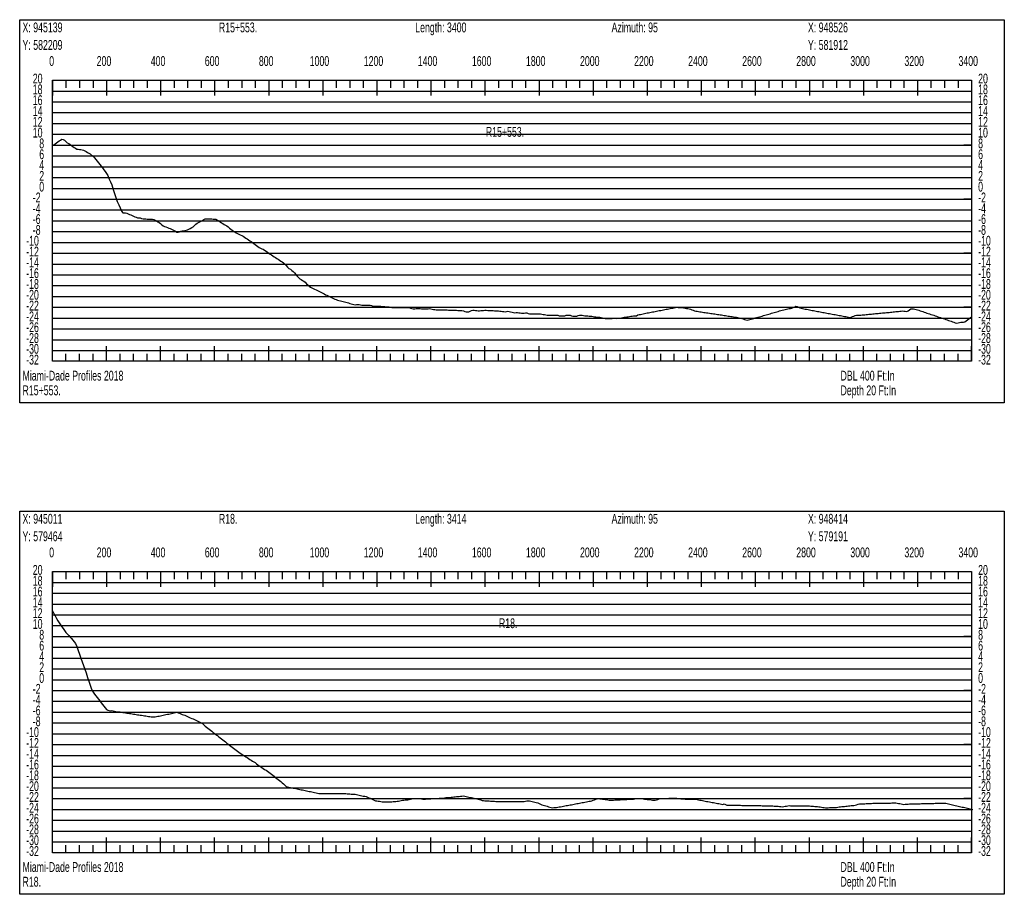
# Model space of a CAD drawing. Header units: feet. Extents: x 1 to 30, y -268 to -1.
# Tile 78 of 94: x 1 to 10.11, y -45.45 to -37.36. Entities that reach past the tile are written whole.
import ezdxf

# ---------------------------------------------------------------- set-up
doc = ezdxf.new("R2010")
doc.units = ezdxf.units.FT
doc.header["$MEASUREMENT"] = 0
doc.layers.add('LABELS', color=7, linetype='Continuous')
doc.layers.add('XSECTION', color=7, linetype='Continuous')

msp = doc.modelspace()

# ---------------------------------------------------------------- linework, layer by layer
at = {"layer": 'XSECTION', "color": 0, "linetype": 'Continuous'}
for points in [[(1, -37.36), (10.106, -37.36), (10.106, -40.905), (1, -40.905), (1, -37.36)], [(1.303, -37.92), (9.803, -37.92), (9.803, -40.52), (1.303, -40.52), (1.303, -37.92)], [(1.303, -37.92), (1.303, -38.061)], [(1.303, -37.92), (1.303, -38.061)], [(1.303, -37.92), (1.303, -37.99)], [(1.303, -37.92), (1.303, -37.99)], [(1.428, -37.92), (1.428, -37.99)], [(1.553, -37.92), (1.553, -37.99)], [(1.678, -37.92), (1.678, -37.99)], [(1.803, -37.92), (1.803, -38.061)], [(1.803, -37.92), (1.803, -37.99)], [(1.928, -37.92), (1.928, -37.99)], [(2.053, -37.92), (2.053, -37.99)], [(2.178, -37.92), (2.178, -37.99)], [(2.303, -37.92), (2.303, -38.061)], [(2.303, -37.92), (2.303, -37.99)], [(2.428, -37.92), (2.428, -37.99)], [(2.553, -37.92), (2.553, -37.99)], [(2.678, -37.92), (2.678, -37.99)], [(2.803, -37.92), (2.803, -38.061)], [(2.803, -37.92), (2.803, -37.99)], [(2.928, -37.92), (2.928, -37.99)], [(3.053, -37.92), (3.053, -37.99)], [(3.178, -37.92), (3.178, -37.99)], [(3.303, -37.92), (3.303, -38.061)], [(3.303, -37.92), (3.303, -37.99)], [(3.428, -37.92), (3.428, -37.99)], [(3.553, -37.92), (3.553, -37.99)], [(3.678, -37.92), (3.678, -37.99)], [(3.803, -37.92), (3.803, -38.061)], [(3.803, -37.92), (3.803, -37.99)], [(3.928, -37.92), (3.928, -37.99)], [(4.053, -37.92), (4.053, -37.99)], [(4.178, -37.92), (4.178, -37.99)], [(4.303, -37.92), (4.303, -38.061)], [(4.303, -37.92), (4.303, -37.99)], [(4.428, -37.92), (4.428, -37.99)], [(4.553, -37.92), (4.553, -37.99)], [(4.678, -37.92), (4.678, -37.99)], [(4.803, -37.92), (4.803, -38.061)], [(4.803, -37.92), (4.803, -37.99)], [(4.928, -37.92), (4.928, -37.99)], [(5.053, -37.92), (5.053, -37.99)], [(5.178, -37.92), (5.178, -37.99)], [(5.303, -37.92), (5.303, -38.061)], [(5.303, -37.92), (5.303, -37.99)], [(5.428, -37.92), (5.428, -37.99)], [(5.553, -37.92), (5.553, -37.99)], [(5.678, -37.92), (5.678, -37.99)], [(5.803, -37.92), (5.803, -38.061)], [(5.803, -37.92), (5.803, -37.99)], [(5.928, -37.92), (5.928, -37.99)], [(6.053, -37.92), (6.053, -37.99)], [(6.178, -37.92), (6.178, -37.99)], [(6.303, -37.92), (6.303, -38.061)], [(6.303, -37.92), (6.303, -37.99)], [(6.428, -37.92), (6.428, -37.99)], [(6.553, -37.92), (6.553, -37.99)], [(6.678, -37.92), (6.678, -37.99)], [(6.803, -37.92), (6.803, -38.061)], [(6.803, -37.92), (6.803, -37.99)], [(6.928, -37.92), (6.928, -37.99)], [(7.053, -37.92), (7.053, -37.99)], [(7.178, -37.92), (7.178, -37.99)], [(7.303, -37.92), (7.303, -38.061)], [(7.303, -37.92), (7.303, -37.99)], [(7.428, -37.92), (7.428, -37.99)], [(7.553, -37.92), (7.553, -37.99)], [(7.678, -37.92), (7.678, -37.99)], [(7.803, -37.92), (7.803, -38.061)], [(7.803, -37.92), (7.803, -37.99)], [(7.928, -37.92), (7.928, -37.99)], [(8.053, -37.92), (8.053, -37.99)], [(8.178, -37.92), (8.178, -37.99)], [(8.303, -37.92), (8.303, -38.061)], [(8.303, -37.92), (8.303, -37.99)], [(8.428, -37.92), (8.428, -37.99)], [(8.553, -37.92), (8.553, -37.99)], [(8.678, -37.92), (8.678, -37.99)], [(8.803, -37.92), (8.803, -38.061)], [(8.803, -37.92), (8.803, -37.99)], [(8.928, -37.92), (8.928, -37.99)], [(9.053, -37.92), (9.053, -37.99)], [(9.178, -37.92), (9.178, -37.99)], [(9.303, -37.92), (9.303, -38.061)], [(9.303, -37.92), (9.303, -37.99)], [(9.428, -37.92), (9.428, -37.99)], [(9.553, -37.92), (9.553, -37.99)], [(9.678, -37.92), (9.678, -37.99)], [(9.803, -37.92), (9.803, -38.061)], [(9.803, -37.92), (9.803, -37.99)], [(1.303, -38.52), (1.373, -38.52)], [(9.803, -38.52), (9.733, -38.52)], [(1.303, -39.02), (1.373, -39.02)], [(9.803, -39.02), (9.733, -39.02)], [(1.303, -39.52), (1.373, -39.52)], [(9.803, -39.52), (9.733, -39.52)], [(1.303, -40.02), (1.373, -40.02)], [(9.803, -40.02), (9.733, -40.02)], [(1.303, -40.52), (1.303, -40.379)], [(1.303, -40.52), (1.303, -40.379)], [(1.803, -40.52), (1.803, -40.379)], [(2.303, -40.52), (2.303, -40.379)], [(2.803, -40.52), (2.803, -40.379)], [(3.303, -40.52), (3.303, -40.379)], [(3.803, -40.52), (3.803, -40.379)], [(4.303, -40.52), (4.303, -40.379)], [(4.803, -40.52), (4.803, -40.379)], [(5.303, -40.52), (5.303, -40.379)], [(5.803, -40.52), (5.803, -40.379)], [(6.303, -40.52), (6.303, -40.379)], [(6.803, -40.52), (6.803, -40.379)], [(7.303, -40.52), (7.303, -40.379)], [(7.803, -40.52), (7.803, -40.379)], [(8.303, -40.52), (8.303, -40.379)], [(8.803, -40.52), (8.803, -40.379)], [(9.303, -40.52), (9.303, -40.379)], [(9.803, -40.52), (9.803, -40.379)], [(1.303, -40.52), (1.303, -40.45)], [(1.303, -40.52), (1.303, -40.45)], [(1.428, -40.52), (1.428, -40.45)], [(1.553, -40.52), (1.553, -40.45)], [(1.678, -40.52), (1.678, -40.45)], [(1.803, -40.52), (1.803, -40.45)], [(1.928, -40.52), (1.928, -40.45)], [(2.053, -40.52), (2.053, -40.45)], [(2.178, -40.52), (2.178, -40.45)], [(2.303, -40.52), (2.303, -40.45)], [(2.428, -40.52), (2.428, -40.45)], [(2.553, -40.52), (2.553, -40.45)], [(2.678, -40.52), (2.678, -40.45)], [(2.803, -40.52), (2.803, -40.45)], [(2.928, -40.52), (2.928, -40.45)], [(3.053, -40.52), (3.053, -40.45)], [(3.178, -40.52), (3.178, -40.45)], [(3.303, -40.52), (3.303, -40.45)], [(3.428, -40.52), (3.428, -40.45)], [(3.553, -40.52), (3.553, -40.45)], [(3.678, -40.52), (3.678, -40.45)], [(3.803, -40.52), (3.803, -40.45)], [(3.928, -40.52), (3.928, -40.45)], [(4.053, -40.52), (4.053, -40.45)], [(4.178, -40.52), (4.178, -40.45)], [(4.303, -40.52), (4.303, -40.45)], [(4.428, -40.52), (4.428, -40.45)], [(4.553, -40.52), (4.553, -40.45)], [(4.678, -40.52), (4.678, -40.45)], [(4.803, -40.52), (4.803, -40.45)], [(4.928, -40.52), (4.928, -40.45)], [(5.053, -40.52), (5.053, -40.45)], [(5.178, -40.52), (5.178, -40.45)], [(5.303, -40.52), (5.303, -40.45)], [(5.428, -40.52), (5.428, -40.45)], [(5.553, -40.52), (5.553, -40.45)], [(5.678, -40.52), (5.678, -40.45)], [(5.803, -40.52), (5.803, -40.45)], [(5.928, -40.52), (5.928, -40.45)], [(6.053, -40.52), (6.053, -40.45)], [(6.178, -40.52), (6.178, -40.45)], [(6.303, -40.52), (6.303, -40.45)], [(6.428, -40.52), (6.428, -40.45)], [(6.553, -40.52), (6.553, -40.45)], [(6.678, -40.52), (6.678, -40.45)], [(6.803, -40.52), (6.803, -40.45)], [(6.928, -40.52), (6.928, -40.45)], [(7.053, -40.52), (7.053, -40.45)], [(7.178, -40.52), (7.178, -40.45)], [(7.303, -40.52), (7.303, -40.45)], [(7.428, -40.52), (7.428, -40.45)], [(7.553, -40.52), (7.553, -40.45)], [(7.678, -40.52), (7.678, -40.45)], [(7.803, -40.52), (7.803, -40.45)], [(7.928, -40.52), (7.928, -40.45)], [(8.053, -40.52), (8.053, -40.45)], [(8.178, -40.52), (8.178, -40.45)], [(8.303, -40.52), (8.303, -40.45)], [(8.428, -40.52), (8.428, -40.45)], [(8.553, -40.52), (8.553, -40.45)], [(8.678, -40.52), (8.678, -40.45)], [(8.803, -40.52), (8.803, -40.45)], [(8.928, -40.52), (8.928, -40.45)], [(9.053, -40.52), (9.053, -40.45)], [(9.178, -40.52), (9.178, -40.45)], [(9.303, -40.52), (9.303, -40.45)], [(9.428, -40.52), (9.428, -40.45)], [(9.553, -40.52), (9.553, -40.45)], [(9.678, -40.52), (9.678, -40.45)], [(9.803, -40.52), (9.803, -40.45)], [(1, -41.905), (10.106, -41.905), (10.106, -45.45), (1, -45.45), (1, -41.905)], [(1.303, -42.465), (9.803, -42.465), (9.803, -45.065), (1.303, -45.065), (1.303, -42.465)], [(1.303, -42.465), (1.303, -42.606)], [(1.303, -42.465), (1.303, -42.606)], [(1.303, -42.465), (1.303, -42.535)], [(1.303, -42.465), (1.303, -42.535)], [(1.428, -42.465), (1.428, -42.535)], [(1.553, -42.465), (1.553, -42.535)], [(1.678, -42.465), (1.678, -42.535)], [(1.803, -42.465), (1.803, -42.606)], [(1.803, -42.465), (1.803, -42.535)], [(1.928, -42.465), (1.928, -42.535)], [(2.053, -42.465), (2.053, -42.535)], [(2.178, -42.465), (2.178, -42.535)], [(2.303, -42.465), (2.303, -42.606)], [(2.303, -42.465), (2.303, -42.535)], [(2.428, -42.465), (2.428, -42.535)], [(2.553, -42.465), (2.553, -42.535)], [(2.678, -42.465), (2.678, -42.535)], [(2.803, -42.465), (2.803, -42.606)], [(2.803, -42.465), (2.803, -42.535)], [(2.928, -42.465), (2.928, -42.535)], [(3.053, -42.465), (3.053, -42.535)], [(3.178, -42.465), (3.178, -42.535)], [(3.303, -42.465), (3.303, -42.606)], [(3.303, -42.465), (3.303, -42.535)], [(3.428, -42.465), (3.428, -42.535)], [(3.553, -42.465), (3.553, -42.535)], [(3.678, -42.465), (3.678, -42.535)], [(3.803, -42.465), (3.803, -42.606)], [(3.803, -42.465), (3.803, -42.535)], [(3.928, -42.465), (3.928, -42.535)], [(4.053, -42.465), (4.053, -42.535)], [(4.178, -42.465), (4.178, -42.535)], [(4.303, -42.465), (4.303, -42.606)], [(4.303, -42.465), (4.303, -42.535)], [(4.428, -42.465), (4.428, -42.535)], [(4.553, -42.465), (4.553, -42.535)], [(4.678, -42.465), (4.678, -42.535)], [(4.803, -42.465), (4.803, -42.606)], [(4.803, -42.465), (4.803, -42.535)], [(4.928, -42.465), (4.928, -42.535)], [(5.053, -42.465), (5.053, -42.535)], [(5.178, -42.465), (5.178, -42.535)], [(5.303, -42.465), (5.303, -42.606)], [(5.303, -42.465), (5.303, -42.535)], [(5.428, -42.465), (5.428, -42.535)], [(5.553, -42.465), (5.553, -42.535)], [(5.678, -42.465), (5.678, -42.535)], [(5.803, -42.465), (5.803, -42.606)], [(5.803, -42.465), (5.803, -42.535)], [(5.928, -42.465), (5.928, -42.535)], [(6.053, -42.465), (6.053, -42.535)], [(6.178, -42.465), (6.178, -42.535)], [(6.303, -42.465), (6.303, -42.606)], [(6.303, -42.465), (6.303, -42.535)], [(6.428, -42.465), (6.428, -42.535)], [(6.553, -42.465), (6.553, -42.535)], [(6.678, -42.465), (6.678, -42.535)], [(6.803, -42.465), (6.803, -42.606)], [(6.803, -42.465), (6.803, -42.535)], [(6.928, -42.465), (6.928, -42.535)], [(7.053, -42.465), (7.053, -42.535)], [(7.178, -42.465), (7.178, -42.535)], [(7.303, -42.465), (7.303, -42.606)], [(7.303, -42.465), (7.303, -42.535)], [(7.428, -42.465), (7.428, -42.535)], [(7.553, -42.465), (7.553, -42.535)], [(7.678, -42.465), (7.678, -42.535)], [(7.803, -42.465), (7.803, -42.606)], [(7.803, -42.465), (7.803, -42.535)], [(7.928, -42.465), (7.928, -42.535)], [(8.053, -42.465), (8.053, -42.535)], [(8.178, -42.465), (8.178, -42.535)], [(8.303, -42.465), (8.303, -42.606)], [(8.303, -42.465), (8.303, -42.535)], [(8.428, -42.465), (8.428, -42.535)], [(8.553, -42.465), (8.553, -42.535)], [(8.678, -42.465), (8.678, -42.535)], [(8.803, -42.465), (8.803, -42.606)], [(8.803, -42.465), (8.803, -42.535)], [(8.928, -42.465), (8.928, -42.535)], [(9.053, -42.465), (9.053, -42.535)], [(9.178, -42.465), (9.178, -42.535)], [(9.303, -42.465), (9.303, -42.606)], [(9.303, -42.465), (9.303, -42.535)], [(9.428, -42.465), (9.428, -42.535)], [(9.553, -42.465), (9.553, -42.535)], [(9.678, -42.465), (9.678, -42.535)], [(9.803, -42.465), (9.803, -42.606)], [(9.803, -42.465), (9.803, -42.535)], [(1.303, -43.065), (1.373, -43.065)], [(9.803, -43.065), (9.733, -43.065)], [(1.303, -43.565), (1.373, -43.565)], [(9.803, -43.565), (9.733, -43.565)], [(1.303, -44.065), (1.373, -44.065)], [(9.803, -44.065), (9.733, -44.065)], [(1.303, -44.565), (1.373, -44.565)], [(9.803, -44.565), (9.733, -44.565)], [(1.303, -45.065), (1.303, -44.924)], [(1.303, -45.065), (1.303, -44.924)], [(1.803, -45.065), (1.803, -44.924)], [(2.303, -45.065), (2.303, -44.924)], [(2.803, -45.065), (2.803, -44.924)], [(3.303, -45.065), (3.303, -44.924)], [(3.803, -45.065), (3.803, -44.924)], [(4.303, -45.065), (4.303, -44.924)], [(4.803, -45.065), (4.803, -44.924)], [(5.303, -45.065), (5.303, -44.924)], [(5.803, -45.065), (5.803, -44.924)], [(6.303, -45.065), (6.303, -44.924)], [(6.803, -45.065), (6.803, -44.924)], [(7.303, -45.065), (7.303, -44.924)], [(7.803, -45.065), (7.803, -44.924)], [(8.303, -45.065), (8.303, -44.924)], [(8.803, -45.065), (8.803, -44.924)], [(9.303, -45.065), (9.303, -44.924)], [(9.803, -45.065), (9.803, -44.924)], [(1.303, -45.065), (1.303, -44.995)], [(1.303, -45.065), (1.303, -44.995)], [(1.428, -45.065), (1.428, -44.995)], [(1.553, -45.065), (1.553, -44.995)], [(1.678, -45.065), (1.678, -44.995)], [(1.803, -45.065), (1.803, -44.995)], [(1.928, -45.065), (1.928, -44.995)], [(2.053, -45.065), (2.053, -44.995)], [(2.178, -45.065), (2.178, -44.995)], [(2.303, -45.065), (2.303, -44.995)], [(2.428, -45.065), (2.428, -44.995)], [(2.553, -45.065), (2.553, -44.995)], [(2.678, -45.065), (2.678, -44.995)], [(2.803, -45.065), (2.803, -44.995)], [(2.928, -45.065), (2.928, -44.995)], [(3.053, -45.065), (3.053, -44.995)], [(3.178, -45.065), (3.178, -44.995)], [(3.303, -45.065), (3.303, -44.995)], [(3.428, -45.065), (3.428, -44.995)], [(3.553, -45.065), (3.553, -44.995)], [(3.678, -45.065), (3.678, -44.995)], [(3.803, -45.065), (3.803, -44.995)], [(3.928, -45.065), (3.928, -44.995)], [(4.053, -45.065), (4.053, -44.995)], [(4.178, -45.065), (4.178, -44.995)], [(4.303, -45.065), (4.303, -44.995)], [(4.428, -45.065), (4.428, -44.995)], [(4.553, -45.065), (4.553, -44.995)], [(4.678, -45.065), (4.678, -44.995)], [(4.803, -45.065), (4.803, -44.995)], [(4.928, -45.065), (4.928, -44.995)], [(5.053, -45.065), (5.053, -44.995)], [(5.178, -45.065), (5.178, -44.995)], [(5.303, -45.065), (5.303, -44.995)], [(5.428, -45.065), (5.428, -44.995)], [(5.553, -45.065), (5.553, -44.995)], [(5.678, -45.065), (5.678, -44.995)], [(5.803, -45.065), (5.803, -44.995)], [(5.928, -45.065), (5.928, -44.995)], [(6.053, -45.065), (6.053, -44.995)], [(6.178, -45.065), (6.178, -44.995)], [(6.303, -45.065), (6.303, -44.995)], [(6.428, -45.065), (6.428, -44.995)], [(6.553, -45.065), (6.553, -44.995)], [(6.678, -45.065), (6.678, -44.995)], [(6.803, -45.065), (6.803, -44.995)], [(6.928, -45.065), (6.928, -44.995)], [(7.053, -45.065), (7.053, -44.995)], [(7.178, -45.065), (7.178, -44.995)], [(7.303, -45.065), (7.303, -44.995)], [(7.428, -45.065), (7.428, -44.995)], [(7.553, -45.065), (7.553, -44.995)], [(7.678, -45.065), (7.678, -44.995)], [(7.803, -45.065), (7.803, -44.995)], [(7.928, -45.065), (7.928, -44.995)], [(8.053, -45.065), (8.053, -44.995)], [(8.178, -45.065), (8.178, -44.995)], [(8.303, -45.065), (8.303, -44.995)], [(8.428, -45.065), (8.428, -44.995)], [(8.553, -45.065), (8.553, -44.995)], [(8.678, -45.065), (8.678, -44.995)], [(8.803, -45.065), (8.803, -44.995)], [(8.928, -45.065), (8.928, -44.995)], [(9.053, -45.065), (9.053, -44.995)], [(9.178, -45.065), (9.178, -44.995)], [(9.303, -45.065), (9.303, -44.995)], [(9.428, -45.065), (9.428, -44.995)], [(9.553, -45.065), (9.553, -44.995)], [(9.678, -45.065), (9.678, -44.995)], [(9.803, -45.065), (9.803, -44.995)]]:
    msp.add_lwpolyline(points, dxfattribs=at)
at = {"layer": 'XSECTION', "color": 0}
for points in [[(1.303, -38.02), (9.803, -38.02)], [(1.303, -38.12), (9.803, -38.12)], [(1.303, -38.22), (9.803, -38.22)], [(1.303, -38.32), (9.803, -38.32)], [(1.303, -38.42), (9.803, -38.42)], [(1.303, -38.52), (9.803, -38.52)], [(1.303, -38.62), (9.803, -38.62)], [(1.303, -38.72), (9.803, -38.72)], [(1.303, -38.82), (9.803, -38.82)], [(1.303, -38.92), (9.803, -38.92)], [(1.303, -39.02), (9.803, -39.02)], [(1.303, -39.12), (9.803, -39.12)], [(1.303, -39.22), (9.803, -39.22)], [(1.303, -39.32), (9.803, -39.32)], [(1.303, -39.42), (9.803, -39.42)], [(1.303, -39.52), (9.803, -39.52)], [(1.303, -39.62), (9.803, -39.62)], [(1.303, -39.72), (9.803, -39.72)], [(1.303, -39.82), (9.803, -39.82)], [(1.303, -39.92), (9.803, -39.92)], [(1.303, -40.02), (9.803, -40.02)], [(1.303, -40.12), (9.803, -40.12)], [(1.303, -40.22), (9.803, -40.22)], [(1.303, -40.32), (9.803, -40.32)], [(1.303, -40.42), (9.803, -40.42)], [(1.303, -42.565), (9.803, -42.565)], [(1.303, -42.665), (9.803, -42.665)], [(1.303, -42.765), (9.803, -42.765)], [(1.303, -42.865), (9.803, -42.865)], [(1.303, -42.965), (9.803, -42.965)], [(1.303, -43.065), (9.803, -43.065)], [(1.303, -43.165), (9.803, -43.165)], [(1.303, -43.265), (9.803, -43.265)], [(1.303, -43.365), (9.803, -43.365)], [(1.303, -43.465), (9.803, -43.465)], [(1.303, -43.565), (9.803, -43.565)], [(1.303, -43.665), (9.803, -43.665)], [(1.303, -43.765), (9.803, -43.765)], [(1.303, -43.865), (9.803, -43.865)], [(1.303, -43.965), (9.803, -43.965)], [(1.303, -44.065), (9.803, -44.065)], [(1.303, -44.165), (9.803, -44.165)], [(1.303, -44.265), (9.803, -44.265)], [(1.303, -44.365), (9.803, -44.365)], [(1.303, -44.465), (9.803, -44.465)], [(1.303, -44.565), (9.803, -44.565)], [(1.303, -44.665), (9.803, -44.665)], [(1.303, -44.765), (9.803, -44.765)], [(1.303, -44.865), (9.803, -44.865)], [(1.303, -44.965), (9.803, -44.965)]]:
    msp.add_lwpolyline(points, dxfattribs=at)
at = {"layer": 'XSECTION', "color": 5, "linetype": 'Continuous'}
for points in [[(1.316, -38.518), (1.328, -38.509), (1.3405, -38.5), (1.353, -38.491), (1.3655, -38.482), (1.378, -38.473), (1.3905, -38.464), (1.403, -38.467), (1.4155, -38.473), (1.428, -38.4865), (1.4405, -38.498), (1.453, -38.5065), (1.4655, -38.5155), (1.478, -38.524), (1.4905, -38.5325), (1.503, -38.541), (1.5155, -38.5495), (1.528, -38.558), (1.5405, -38.559), (1.553, -38.56), (1.5655, -38.5615), (1.578, -38.5625), (1.5905, -38.568), (1.603, -38.5735), (1.6155, -38.5805), (1.628, -38.5875), (1.6405, -38.595), (1.653, -38.6015), (1.6655, -38.612), (1.678, -38.6225), (1.6905, -38.6375), (1.703, -38.6525), (1.7155, -38.668), (1.728, -38.6835), (1.7405, -38.699), (1.753, -38.715), (1.7655, -38.731), (1.778, -38.748), (1.7905, -38.765), (1.803, -38.782), (1.8155, -38.8015), (1.828, -38.834), (1.8405, -38.8605), (1.853, -38.8865), (1.8655, -38.9315), (1.878, -38.969), (1.8905, -39.0055), (1.903, -39.0415), (1.9155, -39.073), (1.928, -39.1015), (1.9405, -39.1305), (1.953, -39.147), (1.9655, -39.148), (1.978, -39.145), (1.9905, -39.1505), (2.003, -39.156), (2.0155, -39.1615), (2.028, -39.1665), (2.0405, -39.172), (2.053, -39.1775), (2.0655, -39.1825), (2.078, -39.188), (2.0905, -39.1925), (2.103, -39.1935), (2.1155, -39.194), (2.128, -39.198), (2.1405, -39.2005), (2.153, -39.202), (2.1655, -39.2035), (2.178, -39.2045), (2.1905, -39.2045), (2.203, -39.205), (2.2155, -39.205), (2.228, -39.205), (2.2405, -39.207), (2.253, -39.2145), (2.2655, -39.222), (2.278, -39.2295), (2.2905, -39.237), (2.303, -39.246), (2.3155, -39.256), (2.328, -39.2655), (2.3405, -39.2725), (2.353, -39.277), (2.3655, -39.282), (2.378, -39.287), (2.3905, -39.292), (2.403, -39.2975), (2.4155, -39.304), (2.428, -39.3105), (2.4405, -39.3175), (2.453, -39.324), (2.4655, -39.324), (2.478, -39.321), (2.4905, -39.317), (2.503, -39.314), (2.5155, -39.314), (2.528, -39.311), (2.5405, -39.308), (2.553, -39.3045), (2.5655, -39.2975), (2.578, -39.2905), (2.5905, -39.283), (2.603, -39.2755), (2.6155, -39.2635), (2.628, -39.2525), (2.6405, -39.2425), (2.653, -39.236), (2.6655, -39.2295), (2.678, -39.2225), (2.6905, -39.216), (2.703, -39.2095), (2.7155, -39.2025), (2.728, -39.201), (2.7405, -39.201), (2.753, -39.202), (2.7655, -39.203), (2.778, -39.2035), (2.7905, -39.2045), (2.803, -39.205), (2.8155, -39.206), (2.828, -39.213), (2.8405, -39.221), (2.853, -39.23), (2.8655, -39.2385), (2.878, -39.2465), (2.8905, -39.2535), (2.903, -39.2605), (2.9155, -39.2675), (2.928, -39.2775), (2.9405, -39.289), (2.953, -39.299), (2.9655, -39.3075), (2.978, -39.316), (2.9905, -39.323), (3.003, -39.33), (3.0155, -39.337), (3.028, -39.3445), (3.0405, -39.3495), (3.053, -39.355), (3.0655, -39.363), (3.078, -39.3715), (3.0905, -39.38), (3.103, -39.3885), (3.1155, -39.397), (3.128, -39.4055), (3.1405, -39.413), (3.153, -39.4205), (3.1655, -39.4295), (3.178, -39.439), (3.1905, -39.449), (3.203, -39.4585), (3.2155, -39.4685), (3.228, -39.4745), (3.2405, -39.4785), (3.253, -39.4825), (3.2655, -39.4915), (3.278, -39.501), (3.2905, -39.51), (3.303, -39.5195), (3.3155, -39.5275), (3.328, -39.536), (3.3405, -39.544), (3.353, -39.552), (3.3655, -39.56), (3.378, -39.5685), (3.3905, -39.5765), (3.403, -39.5845), (3.4155, -39.593), (3.428, -39.6), (3.4405, -39.6095), (3.453, -39.622), (3.4655, -39.635), (3.478, -39.648), (3.4905, -39.66), (3.503, -39.669), (3.5155, -39.6785), (3.528, -39.689), (3.5405, -39.702), (3.553, -39.7175), (3.5655, -39.731), (3.578, -39.744), (3.5905, -39.756), (3.603, -39.764), (3.6155, -39.772), (3.628, -39.7795), (3.6405, -39.788), (3.653, -39.802), (3.6655, -39.813), (3.678, -39.824), (3.6905, -39.835), (3.703, -39.8405), (3.7155, -39.846), (3.728, -39.8515), (3.7405, -39.858), (3.753, -39.866), (3.7655, -39.872), (3.778, -39.8785), (3.7905, -39.8845), (3.803, -39.891), (3.8155, -39.897), (3.828, -39.9035), (3.8405, -39.9095), (3.853, -39.9155), (3.8655, -39.9215), (3.878, -39.9275), (3.8905, -39.9335), (3.903, -39.939), (3.9155, -39.945), (3.928, -39.9495), (3.9405, -39.953), (3.953, -39.9565), (3.9655, -39.96), (3.978, -39.963), (3.9905, -39.9665), (4.003, -39.97), (4.0155, -39.9735), (4.028, -39.977), (4.0405, -39.9805), (4.053, -39.984), (4.0655, -39.987), (4.078, -39.9905), (4.0905, -39.994), (4.103, -39.9975), (4.1155, -39.994), (4.128, -39.9935), (4.1405, -39.9945), (4.153, -39.9985), (4.1655, -39.9995), (4.178, -39.9995), (4.1905, -39.9995), (4.203, -39.9995), (4.2155, -40.0005), (4.228, -40.0005), (4.2405, -40.0015), (4.253, -40.005), (4.2655, -40.009), (4.278, -40.01), (4.2905, -40.01), (4.303, -40.01), (4.3155, -40.0105), (4.328, -40.0105), (4.3405, -40.011), (4.353, -40.012), (4.3655, -40.013), (4.378, -40.014), (4.3905, -40.015), (4.403, -40.0155), (4.4155, -40.0155), (4.428, -40.0185), (4.4405, -40.021), (4.453, -40.021), (4.4655, -40.021), (4.478, -40.021), (4.4905, -40.021), (4.503, -40.021), (4.5155, -40.021), (4.528, -40.021), (4.5405, -40.021), (4.553, -40.021), (4.5655, -40.021), (4.578, -40.021), (4.5905, -40.021), (4.603, -40.021), (4.6155, -40.027), (4.628, -40.0325), (4.6405, -40.0355), (4.653, -40.0355), (4.6655, -40.0325), (4.678, -40.0305), (4.6905, -40.0305), (4.703, -40.031), (4.7155, -40.033), (4.728, -40.036), (4.7405, -40.036), (4.753, -40.036), (4.7655, -40.036), (4.778, -40.0355), (4.7905, -40.032), (4.803, -40.035), (4.8155, -40.039), (4.828, -40.0415), (4.8405, -40.042), (4.853, -40.0425), (4.8655, -40.0425), (4.878, -40.043), (4.8905, -40.0435), (4.903, -40.0435), (4.9155, -40.044), (4.928, -40.0445), (4.9405, -40.0445), (4.953, -40.045), (4.9655, -40.0455), (4.978, -40.0455), (4.9905, -40.046), (5.003, -40.0465), (5.0155, -40.0465), (5.028, -40.0465), (5.0405, -40.0475), (5.053, -40.0485), (5.0655, -40.0495), (5.078, -40.051), (5.0905, -40.051), (5.103, -40.0525), (5.1155, -40.059), (5.128, -40.061), (5.1405, -40.061), (5.153, -40.061), (5.1655, -40.0575), (5.178, -40.051), (5.1905, -40.047), (5.203, -40.048), (5.2155, -40.0495), (5.228, -40.0505), (5.2405, -40.052), (5.253, -40.0515), (5.2655, -40.0505), (5.278, -40.05), (5.2905, -40.049), (5.303, -40.048), (5.3155, -40.048), (5.328, -40.0485), (5.3405, -40.049), (5.353, -40.05), (5.3655, -40.0505), (5.378, -40.051), (5.3905, -40.0515), (5.403, -40.052), (5.4155, -40.053), (5.428, -40.0545), (5.4405, -40.056), (5.453, -40.0575), (5.4655, -40.0585), (5.478, -40.06), (5.4905, -40.0615), (5.503, -40.059), (5.5155, -40.0575), (5.528, -40.06), (5.5405, -40.063), (5.553, -40.0655), (5.5655, -40.068), (5.578, -40.0705), (5.5905, -40.067), (5.603, -40.0675), (5.6155, -40.0705), (5.628, -40.072), (5.6405, -40.074), (5.653, -40.075), (5.6655, -40.075), (5.678, -40.0715), (5.6905, -40.073), (5.703, -40.0765), (5.7155, -40.0805), (5.728, -40.081), (5.7405, -40.081), (5.753, -40.081), (5.7655, -40.081), (5.778, -40.0815), (5.7905, -40.082), (5.803, -40.082), (5.8155, -40.082), (5.828, -40.085), (5.8405, -40.0865), (5.853, -40.087), (5.8655, -40.0905), (5.878, -40.092), (5.8905, -40.092), (5.903, -40.092), (5.9155, -40.092), (5.928, -40.092), (5.9405, -40.0925), (5.953, -40.0925), (5.9655, -40.0925), (5.978, -40.094), (5.9905, -40.0985), (6.003, -40.098), (6.0155, -40.098), (6.028, -40.098), (6.0405, -40.098), (6.053, -40.094), (6.0655, -40.0945), (6.078, -40.093), (6.0905, -40.093), (6.103, -40.0995), (6.1155, -40.102), (6.128, -40.102), (6.1405, -40.102), (6.153, -40.102), (6.1655, -40.0975), (6.178, -40.093), (6.1905, -40.0935), (6.203, -40.0945), (6.2155, -40.0955), (6.228, -40.099), (6.2405, -40.1), (6.253, -40.1005), (6.2655, -40.101), (6.278, -40.1015), (6.2905, -40.102), (6.303, -40.104), (6.3155, -40.107), (6.328, -40.109), (6.3405, -40.111), (6.353, -40.111), (6.3655, -40.113), (6.378, -40.1155), (6.3905, -40.1185), (6.403, -40.121), (6.4155, -40.1225), (6.428, -40.123), (6.4405, -40.1245), (6.453, -40.1245), (6.4655, -40.1225), (6.478, -40.1235), (6.4905, -40.122), (6.503, -40.121), (6.5155, -40.1225), (6.528, -40.122), (6.5405, -40.121), (6.553, -40.1195), (6.5655, -40.1175), (6.578, -40.116), (6.5905, -40.113), (6.603, -40.111), (6.6155, -40.11), (6.628, -40.108), (6.6405, -40.106), (6.653, -40.103), (6.6655, -40.101), (6.678, -40.1), (6.6905, -40.1), (6.703, -40.098), (6.7155, -40.091), (6.728, -40.088), (6.7405, -40.0855), (6.753, -40.083), (6.7655, -40.0805), (6.778, -40.078), (6.7905, -40.0755), (6.803, -40.073), (6.8155, -40.0705), (6.828, -40.0685), (6.8405, -40.066), (6.853, -40.0635), (6.8655, -40.061), (6.878, -40.0585), (6.8905, -40.056), (6.903, -40.0535), (6.9155, -40.051), (6.928, -40.049), (6.9405, -40.0465), (6.953, -40.044), (6.9655, -40.0415), (6.978, -40.039), (6.9905, -40.0365), (7.003, -40.034), (7.0155, -40.0315), (7.028, -40.0295), (7.0405, -40.027), (7.053, -40.0245), (7.0655, -40.022), (7.078, -40.02), (7.0905, -40.021), (7.103, -40.022), (7.1155, -40.023), (7.128, -40.0235), (7.1405, -40.0245), (7.153, -40.027), (7.1655, -40.03), (7.178, -40.03), (7.1905, -40.034), (7.203, -40.0385), (7.2155, -40.0435), (7.228, -40.048), (7.2405, -40.0525), (7.253, -40.056), (7.2655, -40.0575), (7.278, -40.0595), (7.2905, -40.0615), (7.303, -40.0635), (7.3155, -40.065), (7.328, -40.067), (7.3405, -40.069), (7.353, -40.071), (7.3655, -40.073), (7.378, -40.0745), (7.3905, -40.0765), (7.403, -40.0785), (7.4155, -40.0805), (7.428, -40.082), (7.4405, -40.084), (7.453, -40.086), (7.4655, -40.088), (7.478, -40.0895), (7.4905, -40.0915), (7.503, -40.0935), (7.5155, -40.0955), (7.528, -40.097), (7.5405, -40.099), (7.553, -40.101), (7.5655, -40.103), (7.578, -40.1045), (7.5905, -40.1065), (7.603, -40.1085), (7.6155, -40.1105), (7.628, -40.112), (7.6405, -40.114), (7.653, -40.117), (7.6655, -40.1205), (7.678, -40.1245), (7.6905, -40.1285), (7.703, -40.132), (7.7155, -40.136), (7.728, -40.1395), (7.7405, -40.1365), (7.753, -40.133), (7.7655, -40.1295), (7.778, -40.126), (7.7905, -40.1225), (7.803, -40.1185), (7.8155, -40.115), (7.828, -40.1115), (7.8405, -40.108), (7.853, -40.1045), (7.8655, -40.101), (7.878, -40.0975), (7.8905, -40.0935), (7.903, -40.09), (7.9155, -40.0865), (7.928, -40.083), (7.9405, -40.0795), (7.953, -40.076), (7.9655, -40.0725), (7.978, -40.0685), (7.9905, -40.065), (8.003, -40.0615), (8.0155, -40.058), (8.028, -40.0545), (8.0405, -40.051), (8.053, -40.0475), (8.0655, -40.044), (8.078, -40.04), (8.0905, -40.0365), (8.103, -40.033), (8.1155, -40.03), (8.128, -40.03), (8.1405, -40.027), (8.153, -40.023), (8.1655, -40.0185), (8.178, -40.0105), (8.1905, -40.0135), (8.203, -40.019), (8.2155, -40.026), (8.228, -40.0295), (8.2405, -40.032), (8.253, -40.0345), (8.2655, -40.037), (8.278, -40.039), (8.2905, -40.0415), (8.303, -40.044), (8.3155, -40.046), (8.328, -40.0485), (8.3405, -40.051), (8.353, -40.053), (8.3655, -40.0555), (8.378, -40.058), (8.3905, -40.06), (8.403, -40.0625), (8.4155, -40.065), (8.428, -40.067), (8.4405, -40.0695), (8.453, -40.072), (8.4655, -40.074), (8.478, -40.0765), (8.4905, -40.079), (8.503, -40.081), (8.5155, -40.0835), (8.528, -40.086), (8.5405, -40.088), (8.553, -40.0905), (8.5655, -40.093), (8.578, -40.095), (8.5905, -40.0975), (8.603, -40.1), (8.6155, -40.102), (8.628, -40.1045), (8.6405, -40.1065), (8.653, -40.109), (8.6655, -40.1115), (8.678, -40.1135), (8.6905, -40.1125), (8.703, -40.105), (8.7155, -40.101), (8.728, -40.0975), (8.7405, -40.0945), (8.753, -40.0945), (8.7655, -40.0935), (8.778, -40.0925), (8.7905, -40.0915), (8.803, -40.09), (8.8155, -40.089), (8.828, -40.0875), (8.8405, -40.0865), (8.853, -40.085), (8.8655, -40.084), (8.878, -40.0825), (8.8905, -40.0815), (8.903, -40.08), (8.9155, -40.079), (8.928, -40.078), (8.9405, -40.0765), (8.953, -40.0755), (8.9655, -40.074), (8.978, -40.073), (8.9905, -40.0715), (9.003, -40.0705), (9.0155, -40.069), (9.028, -40.068), (9.0405, -40.067), (9.053, -40.0655), (9.0655, -40.0645), (9.078, -40.063), (9.0905, -40.062), (9.103, -40.0605), (9.1155, -40.0595), (9.128, -40.058), (9.1405, -40.057), (9.153, -40.0555), (9.1655, -40.0545), (9.178, -40.056), (9.1905, -40.0575), (9.203, -40.059), (9.2155, -40.0535), (9.228, -40.044), (9.2405, -40.0345), (9.253, -40.0345), (9.2655, -40.0355), (9.278, -40.0375), (9.2905, -40.0395), (9.303, -40.0435), (9.3155, -40.048), (9.328, -40.052), (9.3405, -40.0565), (9.353, -40.0605), (9.3655, -40.065), (9.378, -40.069), (9.3905, -40.0735), (9.403, -40.0775), (9.4155, -40.082), (9.428, -40.086), (9.4405, -40.09), (9.453, -40.0945), (9.4655, -40.0985), (9.478, -40.103), (9.4905, -40.107), (9.503, -40.1115), (9.5155, -40.1155), (9.528, -40.12), (9.5405, -40.124), (9.553, -40.1285), (9.5655, -40.1325), (9.578, -40.137), (9.5905, -40.141), (9.603, -40.1455), (9.6155, -40.1495), (9.628, -40.154), (9.6405, -40.158), (9.653, -40.1625), (9.6655, -40.1665), (9.678, -40.1645), (9.6905, -40.1605), (9.703, -40.158), (9.7155, -40.1575), (9.728, -40.1575), (9.7405, -40.1555), (9.753, -40.146), (9.7655, -40.1365), (9.778, -40.127), (9.7905, -40.118), (9.803, -40.1085)], [(1.303, -42.829), (1.3155, -42.8515), (1.328, -42.8745), (1.3405, -42.8985), (1.353, -42.92), (1.3655, -42.938), (1.378, -42.956), (1.3905, -42.9745), (1.403, -42.9925), (1.4155, -43.0105), (1.428, -43.027), (1.4405, -43.041), (1.453, -43.0555), (1.4655, -43.0705), (1.478, -43.085), (1.4905, -43.1), (1.503, -43.115), (1.5155, -43.1295), (1.528, -43.1575), (1.5405, -43.1935), (1.553, -43.229), (1.5655, -43.2645), (1.578, -43.299), (1.5905, -43.3335), (1.603, -43.368), (1.6155, -43.4025), (1.628, -43.4435), (1.6405, -43.4785), (1.653, -43.5145), (1.6655, -43.5535), (1.678, -43.581), (1.6905, -43.5975), (1.703, -43.614), (1.7155, -43.63), (1.728, -43.646), (1.7405, -43.6615), (1.753, -43.6775), (1.7655, -43.693), (1.778, -43.709), (1.7905, -43.7245), (1.803, -43.7405), (1.8155, -43.7455), (1.828, -43.751), (1.8405, -43.7515), (1.853, -43.751), (1.8655, -43.7535), (1.878, -43.7565), (1.8905, -43.759), (1.903, -43.762), (1.9155, -43.762), (1.928, -43.7635), (1.9405, -43.7655), (1.953, -43.767), (1.9655, -43.769), (1.978, -43.771), (1.9905, -43.773), (2.003, -43.775), (2.0155, -43.7765), (2.028, -43.7785), (2.0405, -43.7805), (2.053, -43.7825), (2.0655, -43.7845), (2.078, -43.7865), (2.0905, -43.7885), (2.103, -43.7905), (2.1155, -43.7925), (2.128, -43.7945), (2.1405, -43.796), (2.153, -43.798), (2.1655, -43.8), (2.178, -43.802), (2.1905, -43.804), (2.203, -43.806), (2.2155, -43.808), (2.228, -43.8095), (2.2405, -43.8095), (2.253, -43.8095), (2.2655, -43.8065), (2.278, -43.8035), (2.2905, -43.801), (2.303, -43.7985), (2.3155, -43.7955), (2.328, -43.793), (2.3405, -43.7905), (2.353, -43.7875), (2.3655, -43.785), (2.378, -43.7825), (2.3905, -43.7795), (2.403, -43.777), (2.4155, -43.7745), (2.428, -43.772), (2.4405, -43.769), (2.453, -43.7665), (2.4655, -43.7705), (2.478, -43.776), (2.4905, -43.7815), (2.503, -43.7865), (2.5155, -43.7895), (2.528, -43.7935), (2.5405, -43.7995), (2.553, -43.805), (2.5655, -43.811), (2.578, -43.8165), (2.5905, -43.8225), (2.603, -43.828), (2.6155, -43.8335), (2.628, -43.8395), (2.6405, -43.845), (2.653, -43.851), (2.6655, -43.8565), (2.678, -43.8625), (2.6905, -43.8715), (2.703, -43.8835), (2.7155, -43.8935), (2.728, -43.9035), (2.7405, -43.913), (2.753, -43.923), (2.7655, -43.9325), (2.778, -43.9425), (2.7905, -43.9525), (2.803, -43.962), (2.8155, -43.972), (2.828, -43.9815), (2.8405, -43.9925), (2.853, -44.0035), (2.8655, -44.0125), (2.878, -44.022), (2.8905, -44.0315), (2.903, -44.041), (2.9155, -44.0505), (2.928, -44.06), (2.9405, -44.0695), (2.953, -44.079), (2.9655, -44.0885), (2.978, -44.098), (2.9905, -44.1075), (3.003, -44.117), (3.0155, -44.1265), (3.028, -44.136), (3.0405, -44.1455), (3.053, -44.154), (3.0655, -44.162), (3.078, -44.17), (3.0905, -44.178), (3.103, -44.186), (3.1155, -44.194), (3.128, -44.202), (3.1405, -44.21), (3.153, -44.218), (3.1655, -44.224), (3.178, -44.2315), (3.1905, -44.243), (3.203, -44.2525), (3.2155, -44.2605), (3.228, -44.269), (3.2405, -44.277), (3.253, -44.2855), (3.2655, -44.294), (3.278, -44.303), (3.2905, -44.312), (3.303, -44.321), (3.3155, -44.33), (3.328, -44.3385), (3.3405, -44.3475), (3.353, -44.3565), (3.3655, -44.368), (3.378, -44.3785), (3.3905, -44.388), (3.403, -44.398), (3.4155, -44.4075), (3.428, -44.4175), (3.4405, -44.427), (3.453, -44.439), (3.4655, -44.454), (3.478, -44.4565), (3.4905, -44.4595), (3.503, -44.462), (3.5155, -44.4645), (3.528, -44.467), (3.5405, -44.4695), (3.553, -44.472), (3.5655, -44.4745), (3.578, -44.477), (3.5905, -44.4795), (3.603, -44.4825), (3.6155, -44.485), (3.628, -44.4875), (3.6405, -44.49), (3.653, -44.4925), (3.6655, -44.495), (3.678, -44.498), (3.6905, -44.5005), (3.703, -44.5035), (3.7155, -44.506), (3.728, -44.5085), (3.7405, -44.5115), (3.753, -44.514), (3.7655, -44.5175), (3.778, -44.5175), (3.7905, -44.5175), (3.803, -44.5175), (3.8155, -44.5175), (3.828, -44.5175), (3.8405, -44.5175), (3.853, -44.5175), (3.8655, -44.517), (3.878, -44.517), (3.8905, -44.517), (3.903, -44.517), (3.9155, -44.517), (3.928, -44.517), (3.9405, -44.517), (3.953, -44.517), (3.9655, -44.5175), (3.978, -44.518), (3.9905, -44.518), (4.003, -44.5185), (4.0155, -44.519), (4.028, -44.5195), (4.0405, -44.5195), (4.053, -44.52), (4.0655, -44.523), (4.078, -44.525), (4.0905, -44.525), (4.103, -44.525), (4.1155, -44.5275), (4.128, -44.5305), (4.1405, -44.5335), (4.153, -44.536), (4.1655, -44.5385), (4.178, -44.541), (4.1905, -44.5435), (4.203, -44.545), (4.2155, -44.5505), (4.228, -44.5565), (4.2405, -44.562), (4.253, -44.5675), (4.2655, -44.5735), (4.278, -44.579), (4.2905, -44.585), (4.303, -44.586), (4.3155, -44.5875), (4.328, -44.589), (4.3405, -44.591), (4.353, -44.594), (4.3655, -44.595), (4.378, -44.595), (4.3905, -44.595), (4.403, -44.595), (4.4155, -44.595), (4.428, -44.595), (4.4405, -44.595), (4.453, -44.593), (4.4655, -44.59), (4.478, -44.59), (4.4905, -44.5895), (4.503, -44.587), (4.5155, -44.585), (4.528, -44.583), (4.5405, -44.5805), (4.553, -44.5785), (4.5655, -44.5765), (4.578, -44.575), (4.5905, -44.575), (4.603, -44.573), (4.6155, -44.57), (4.628, -44.567), (4.6405, -44.565), (4.653, -44.5645), (4.6655, -44.5645), (4.678, -44.5645), (4.6905, -44.5645), (4.703, -44.5645), (4.7155, -44.5675), (4.728, -44.5695), (4.7405, -44.569), (4.753, -44.5685), (4.7655, -44.5675), (4.778, -44.567), (4.7905, -44.5665), (4.803, -44.5655), (4.8155, -44.565), (4.828, -44.5645), (4.8405, -44.564), (4.853, -44.563), (4.8655, -44.5625), (4.878, -44.562), (4.8905, -44.561), (4.903, -44.5605), (4.9155, -44.5595), (4.928, -44.557), (4.9405, -44.556), (4.953, -44.5555), (4.9655, -44.554), (4.978, -44.553), (4.9905, -44.5515), (5.003, -44.5505), (5.0155, -44.549), (5.028, -44.5475), (5.0405, -44.5465), (5.053, -44.545), (5.0655, -44.544), (5.078, -44.5425), (5.0905, -44.5415), (5.103, -44.54), (5.1155, -44.5425), (5.128, -44.5455), (5.1405, -44.548), (5.153, -44.5505), (5.1655, -44.5535), (5.178, -44.556), (5.1905, -44.5585), (5.203, -44.561), (5.2155, -44.564), (5.228, -44.5665), (5.2405, -44.569), (5.253, -44.5725), (5.2655, -44.5765), (5.278, -44.581), (5.2905, -44.5825), (5.303, -44.585), (5.3155, -44.5855), (5.328, -44.586), (5.3405, -44.5865), (5.353, -44.5875), (5.3655, -44.588), (5.378, -44.5885), (5.3905, -44.5895), (5.403, -44.59), (5.4155, -44.59), (5.428, -44.59), (5.4405, -44.59), (5.453, -44.59), (5.4655, -44.59), (5.478, -44.59), (5.4905, -44.59), (5.503, -44.59), (5.5155, -44.59), (5.528, -44.59), (5.5405, -44.59), (5.553, -44.59), (5.5655, -44.59), (5.578, -44.59), (5.5905, -44.59), (5.603, -44.59), (5.6155, -44.59), (5.628, -44.59), (5.6405, -44.59), (5.653, -44.59), (5.6655, -44.59), (5.678, -44.5895), (5.6905, -44.5865), (5.703, -44.585), (5.7155, -44.585), (5.728, -44.5875), (5.7405, -44.591), (5.753, -44.5945), (5.7655, -44.598), (5.778, -44.6015), (5.7905, -44.605), (5.803, -44.6105), (5.8155, -44.6165), (5.828, -44.621), (5.8405, -44.624), (5.853, -44.6275), (5.8655, -44.6315), (5.878, -44.6355), (5.8905, -44.6395), (5.903, -44.644), (5.9155, -44.647), (5.928, -44.6495), (5.9405, -44.6485), (5.953, -44.647), (5.9655, -44.646), (5.978, -44.644), (5.9905, -44.642), (6.003, -44.6395), (6.0155, -44.637), (6.028, -44.635), (6.0405, -44.6325), (6.053, -44.63), (6.0655, -44.628), (6.078, -44.6255), (6.0905, -44.623), (6.103, -44.621), (6.1155, -44.6185), (6.128, -44.616), (6.1405, -44.614), (6.153, -44.6115), (6.1655, -44.609), (6.178, -44.607), (6.1905, -44.6045), (6.203, -44.602), (6.2155, -44.6), (6.228, -44.5975), (6.2405, -44.5945), (6.253, -44.592), (6.2655, -44.5895), (6.278, -44.587), (6.2905, -44.584), (6.303, -44.5795), (6.3155, -44.575), (6.328, -44.571), (6.3405, -44.5675), (6.353, -44.565), (6.3655, -44.5665), (6.378, -44.568), (6.3905, -44.5695), (6.403, -44.571), (6.4155, -44.5725), (6.428, -44.5745), (6.4405, -44.5765), (6.453, -44.5795), (6.4655, -44.5795), (6.478, -44.579), (6.4905, -44.578), (6.503, -44.5775), (6.5155, -44.577), (6.528, -44.576), (6.5405, -44.5755), (6.553, -44.575), (6.5655, -44.574), (6.578, -44.5735), (6.5905, -44.5725), (6.603, -44.572), (6.6155, -44.5715), (6.628, -44.5705), (6.6405, -44.5705), (6.653, -44.5705), (6.6655, -44.5705), (6.678, -44.569), (6.6905, -44.567), (6.703, -44.565), (6.7155, -44.565), (6.728, -44.565), (6.7405, -44.565), (6.753, -44.565), (6.7655, -44.568), (6.778, -44.57), (6.7905, -44.57), (6.803, -44.5715), (6.8155, -44.5745), (6.828, -44.5735), (6.8405, -44.577), (6.853, -44.578), (6.8655, -44.579), (6.878, -44.58), (6.8905, -44.5765), (6.903, -44.5725), (6.9155, -44.568), (6.928, -44.565), (6.9405, -44.5645), (6.953, -44.564), (6.9655, -44.5635), (6.978, -44.563), (6.9905, -44.5625), (7.003, -44.562), (7.0155, -44.562), (7.028, -44.5615), (7.0405, -44.561), (7.053, -44.5605), (7.0655, -44.5605), (7.078, -44.562), (7.0905, -44.563), (7.103, -44.5645), (7.1155, -44.5655), (7.128, -44.5665), (7.1405, -44.568), (7.153, -44.569), (7.1655, -44.57), (7.178, -44.57), (7.1905, -44.57), (7.203, -44.569), (7.2155, -44.5695), (7.228, -44.57), (7.2405, -44.57), (7.253, -44.571), (7.2655, -44.5735), (7.278, -44.576), (7.2905, -44.5785), (7.303, -44.5805), (7.3155, -44.583), (7.328, -44.5855), (7.3405, -44.588), (7.353, -44.59), (7.3655, -44.5925), (7.378, -44.595), (7.3905, -44.5975), (7.403, -44.6), (7.4155, -44.602), (7.428, -44.6045), (7.4405, -44.607), (7.453, -44.6095), (7.4655, -44.6115), (7.478, -44.614), (7.4905, -44.6165), (7.503, -44.618), (7.5155, -44.6145), (7.528, -44.6195), (7.5405, -44.6245), (7.553, -44.625), (7.5655, -44.625), (7.578, -44.625), (7.5905, -44.625), (7.603, -44.6255), (7.6155, -44.6255), (7.628, -44.626), (7.6405, -44.626), (7.653, -44.6265), (7.6655, -44.6265), (7.678, -44.627), (7.6905, -44.627), (7.703, -44.627), (7.7155, -44.6275), (7.728, -44.6275), (7.7405, -44.628), (7.753, -44.628), (7.7655, -44.6285), (7.778, -44.6285), (7.7905, -44.629), (7.803, -44.629), (7.8155, -44.6295), (7.828, -44.6295), (7.8405, -44.63), (7.853, -44.63), (7.8655, -44.6305), (7.878, -44.6305), (7.8905, -44.6305), (7.903, -44.631), (7.9155, -44.631), (7.928, -44.6315), (7.9405, -44.6315), (7.953, -44.632), (7.9655, -44.633), (7.978, -44.6335), (7.9905, -44.6345), (8.003, -44.635), (8.0155, -44.636), (8.028, -44.6375), (8.0405, -44.6385), (8.053, -44.6395), (8.0655, -44.638), (8.078, -44.636), (8.0905, -44.6345), (8.103, -44.6325), (8.1155, -44.63), (8.128, -44.6305), (8.1405, -44.633), (8.153, -44.6325), (8.1655, -44.6325), (8.178, -44.632), (8.1905, -44.632), (8.203, -44.6315), (8.2155, -44.6315), (8.228, -44.631), (8.2405, -44.631), (8.253, -44.6305), (8.2655, -44.6305), (8.278, -44.631), (8.2905, -44.632), (8.303, -44.633), (8.3155, -44.634), (8.328, -44.635), (8.3405, -44.636), (8.353, -44.637), (8.3655, -44.638), (8.378, -44.639), (8.3905, -44.64), (8.403, -44.6415), (8.4155, -44.6435), (8.428, -44.6455), (8.4405, -44.6475), (8.453, -44.6495), (8.4655, -44.65), (8.478, -44.6495), (8.4905, -44.6485), (8.503, -44.648), (8.5155, -44.6475), (8.528, -44.6465), (8.5405, -44.646), (8.553, -44.6455), (8.5655, -44.6435), (8.578, -44.6415), (8.5905, -44.64), (8.603, -44.6385), (8.6155, -44.6375), (8.628, -44.6365), (8.6405, -44.635), (8.653, -44.634), (8.6655, -44.6325), (8.678, -44.6315), (8.6905, -44.63), (8.703, -44.629), (8.7155, -44.628), (8.728, -44.6265), (8.7405, -44.6225), (8.753, -44.6165), (8.7655, -44.614), (8.778, -44.614), (8.7905, -44.613), (8.803, -44.6125), (8.8155, -44.612), (8.828, -44.6115), (8.8405, -44.6105), (8.853, -44.61), (8.8655, -44.6095), (8.878, -44.6085), (8.8905, -44.608), (8.903, -44.6075), (8.9155, -44.607), (8.928, -44.607), (8.9405, -44.607), (8.953, -44.6065), (8.9655, -44.6065), (8.978, -44.6065), (8.9905, -44.606), (9.003, -44.606), (9.0155, -44.606), (9.028, -44.6055), (9.0405, -44.6055), (9.053, -44.6055), (9.0655, -44.605), (9.078, -44.605), (9.0905, -44.6045), (9.103, -44.6045), (9.1155, -44.6065), (9.128, -44.61), (9.1405, -44.6105), (9.153, -44.6135), (9.1655, -44.6165), (9.178, -44.6195), (9.1905, -44.6175), (9.203, -44.615), (9.2155, -44.615), (9.228, -44.6145), (9.2405, -44.614), (9.253, -44.614), (9.2655, -44.6135), (9.278, -44.613), (9.2905, -44.613), (9.303, -44.6125), (9.3155, -44.612), (9.328, -44.612), (9.3405, -44.6115), (9.353, -44.611), (9.3655, -44.611), (9.378, -44.6105), (9.3905, -44.61), (9.403, -44.61), (9.4155, -44.6095), (9.428, -44.609), (9.4405, -44.609), (9.453, -44.6085), (9.4655, -44.608), (9.478, -44.608), (9.4905, -44.6075), (9.503, -44.607), (9.5155, -44.607), (9.528, -44.6065), (9.5405, -44.606), (9.553, -44.606), (9.5655, -44.6075), (9.578, -44.6105), (9.5905, -44.613), (9.603, -44.616), (9.6155, -44.619), (9.628, -44.6225), (9.6405, -44.6255), (9.653, -44.629), (9.6655, -44.6315), (9.678, -44.6345), (9.6905, -44.638), (9.703, -44.641), (9.7155, -44.6445), (9.728, -44.645), (9.7405, -44.6465), (9.753, -44.65), (9.7655, -44.6535), (9.778, -44.6565), (9.7905, -44.66), (9.803, -44.663), (9.8155, -44.6665)]]:
    msp.add_lwpolyline(points, dxfattribs=at)

# ---------------------------------------------------------------- texts
at = {"layer": 'LABELS', "color": 0, "width": 0.666667}
for s, p in [('X: 945139', (1.026, -37.477)), ('R15+553.', (2.842, -37.477)), ('Length: 3400', (4.658, -37.477)), ('Azimuth: 95', (6.474, -37.477)), ('X: 948526', (8.29, -37.477)), ('Y: 582209', (1.026, -37.639)), ('Y: 581912', (8.29, -37.639)), ('0', (1.273, -37.788)), ('0', (1.273, -37.788)), ('200', (1.712, -37.788)), ('400', (2.212, -37.788)), ('600', (2.712, -37.788)), ('800', (3.212, -37.788)), ('1000', (3.682, -37.788)), ('1200', (4.182, -37.788)), ('1400', (4.682, -37.788)), ('1600', (5.182, -37.788)), ('1800', (5.682, -37.788)), ('2000', (6.182, -37.788)), ('2200', (6.682, -37.788)), ('2400', (7.182, -37.788)), ('2600', (7.682, -37.788)), ('2800', (8.182, -37.788)), ('3000', (8.682, -37.788)), ('3200', (9.182, -37.788)), ('3400', (9.682, -37.788)), ('20', (1.121, -37.95)), ('20', (9.864, -37.95)), ('18', (1.121, -38.05)), ('18', (9.864, -38.05)), ('16', (1.121, -38.15)), ('16', (9.864, -38.15)), ('14', (1.121, -38.25)), ('14', (9.864, -38.25)), ('12', (1.121, -38.35)), ('12', (9.864, -38.35)), ('10', (1.121, -38.45)), ('R15+553.', (5.311, -38.443)), ('10', (9.864, -38.45)), ('8', (1.181, -38.55)), ('8', (9.864, -38.55)), ('6', (1.181, -38.65)), ('6', (9.864, -38.65)), ('4', (1.181, -38.75)), ('4', (9.864, -38.75)), ('2', (1.181, -38.85)), ('2', (9.864, -38.85)), ('0', (1.181, -38.95)), ('0', (9.864, -38.95)), ('-2', (1.121, -39.05)), ('-2', (9.864, -39.05)), ('-4', (1.121, -39.15)), ('-4', (9.864, -39.15)), ('-6', (1.121, -39.25)), ('-6', (9.864, -39.25)), ('-8', (1.121, -39.35)), ('-8', (9.864, -39.35)), ('-10', (1.06, -39.45)), ('-10', (9.864, -39.45)), ('-12', (1.06, -39.55)), ('-12', (9.864, -39.55)), ('-14', (1.06, -39.65)), ('-14', (9.864, -39.65)), ('-16', (1.06, -39.75)), ('-16', (9.864, -39.75)), ('-18', (1.06, -39.85)), ('-18', (9.864, -39.85)), ('-20', (1.06, -39.95)), ('-20', (9.864, -39.95)), ('-22', (1.06, -40.05)), ('-22', (9.864, -40.05)), ('-24', (1.06, -40.15)), ('-24', (9.864, -40.15)), ('-26', (1.06, -40.25)), ('-26', (9.864, -40.25)), ('-28', (1.06, -40.35)), ('-28', (9.864, -40.35)), ('-30', (1.06, -40.45)), ('-30', (9.864, -40.45)), ('-32', (1.06, -40.55)), ('-32', (9.864, -40.55)), ('DBL 400 Ft:In', (8.591, -40.698)), ('Depth 20 Ft:In', (8.591, -40.834)), ('X: 945011', (1.026, -42.022)), ('R18.', (2.842, -42.022)), ('Length: 3414', (4.658, -42.022)), ('Azimuth: 95', (6.474, -42.022)), ('X: 948414', (8.29, -42.022)), ('Y: 579464', (1.026, -42.184)), ('Y: 579191', (8.29, -42.184)), ('0', (1.273, -42.333)), ('0', (1.273, -42.333)), ('200', (1.712, -42.333)), ('400', (2.212, -42.333)), ('600', (2.712, -42.333)), ('800', (3.212, -42.333)), ('1000', (3.682, -42.333)), ('1200', (4.182, -42.333)), ('1400', (4.682, -42.333)), ('1600', (5.182, -42.333)), ('1800', (5.682, -42.333)), ('2000', (6.182, -42.333)), ('2200', (6.682, -42.333)), ('2400', (7.182, -42.333)), ('2600', (7.682, -42.333)), ('2800', (8.182, -42.333)), ('3000', (8.682, -42.333)), ('3200', (9.182, -42.333)), ('3400', (9.682, -42.333)), ('20', (1.121, -42.495)), ('20', (9.864, -42.495)), ('18', (1.121, -42.595)), ('18', (9.864, -42.595)), ('16', (1.121, -42.695)), ('16', (9.864, -42.695)), ('14', (1.121, -42.795)), ('14', (9.864, -42.795)), ('12', (1.121, -42.895)), ('12', (9.864, -42.895)), ('10', (1.121, -42.995)), ('R18.', (5.432, -42.988)), ('10', (9.864, -42.995)), ('8', (1.181, -43.095)), ('8', (9.864, -43.095)), ('6', (1.181, -43.195)), ('6', (9.864, -43.195)), ('4', (1.181, -43.295)), ('4', (9.864, -43.295)), ('2', (1.181, -43.395)), ('2', (9.864, -43.395)), ('0', (1.181, -43.495)), ('0', (9.864, -43.495)), ('-2', (1.121, -43.595)), ('-2', (9.864, -43.595)), ('-4', (1.121, -43.695)), ('-4', (9.864, -43.695)), ('-6', (1.121, -43.795)), ('-6', (9.864, -43.795)), ('-8', (1.121, -43.895)), ('-8', (9.864, -43.895)), ('-10', (1.06, -43.995)), ('-10', (9.864, -43.995)), ('-12', (1.06, -44.095)), ('-12', (9.864, -44.095)), ('-14', (1.06, -44.195)), ('-14', (9.864, -44.195)), ('-16', (1.06, -44.295)), ('-16', (9.864, -44.295)), ('-18', (1.06, -44.395)), ('-18', (9.864, -44.395)), ('-20', (1.06, -44.495)), ('-20', (9.864, -44.495)), ('-22', (1.06, -44.595)), ('-22', (9.864, -44.595)), ('-24', (1.06, -44.695)), ('-24', (9.864, -44.695)), ('-26', (1.06, -44.795)), ('-26', (9.864, -44.795)), ('-28', (1.06, -44.895)), ('-28', (9.864, -44.895)), ('-30', (1.06, -44.995)), ('-30', (9.864, -44.995)), ('-32', (1.06, -45.095)), ('-32', (9.864, -45.095)), ('DBL 400 Ft:In', (8.591, -45.243)), ('Depth 20 Ft:In', (8.591, -45.379))]:
    msp.add_text(s, height=0.091, dxfattribs=at).set_placement(p)
at = {"layer": 'LABELS', "color": 5, "width": 0.666667}
for s, p in [('Miami-Dade Profiles 2018', (1.026, -40.698)), ('R15+553.', (1.026, -40.834)), ('Miami-Dade Profiles 2018', (1.026, -45.243)), ('R18.', (1.026, -45.379))]:
    msp.add_text(s, height=0.091, dxfattribs=at).set_placement(p)

doc.saveas('drawing.dxf')
